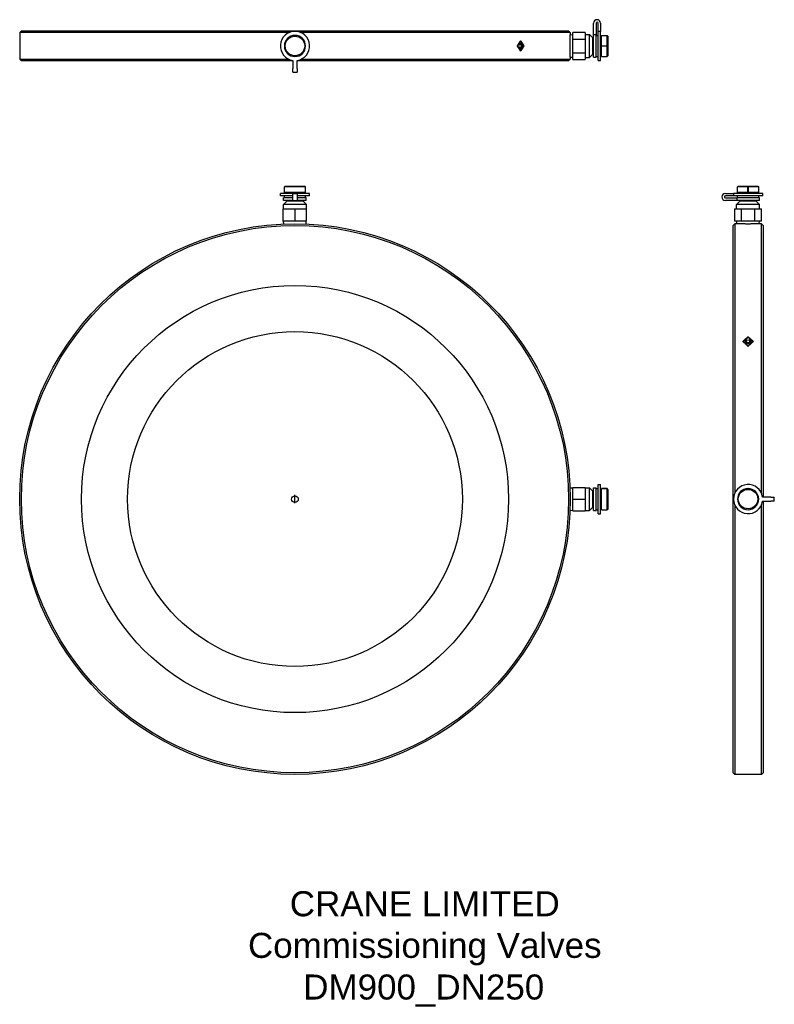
# Model space of a CAD drawing. Header units: millimetres. Extents: x 1123 to 1575, y 109 to 699.
import ezdxf
from ezdxf.enums import TextEntityAlignment as Align

# ---------------------------------------------------------------- set-up
doc = ezdxf.new("R2010")
doc.units = ezdxf.units.MM
for name, color, linetype in [('Detail', 2, 'Continuous'), ('ORIGIN', 6, 'Continuous'), ('TEXT', 7, 'Continuous')]:
    doc.layers.add(name, color=color, linetype=linetype)
doc.styles.add('fastrack', font='ARIAL.TTF')

msp = doc.modelspace()

# ---------------------------------------------------------------- linework, layer by layer
at = {"layer": 'Detail'}
for p, q in [((1466.72, 690.11), (1466.72, 697.05)), ((1468.22, 697.05), (1468.22, 690.11)), ((1469.42, 692.09), (1469.42, 697.05)), ((1470.92, 697.05), (1470.92, 692.09)), ((1123.72, 692.42), (1122.72, 691.42)), ((1284.17, 691.42), (1122.72, 691.42)), ((1122.72, 691.42), (1122.72, 675.42)), ((1123.72, 692.42), (1451.72, 692.42)), ((1452.72, 691.42), (1291.26, 691.42)), ((1451.72, 692.42), (1452.72, 691.42)), ((1452.72, 691.42), (1452.72, 690.11)), ((1461.72, 691.51), (1454.22, 691.51)), ((1454.22, 687.47), (1454.22, 691.51)), ((1461.72, 691.51), (1461.72, 687.47)), ((1469.42, 674.67), (1469.42, 692.09)), ((1470.92, 692.09), (1469.42, 692.09)), ((1470.92, 674.67), (1470.92, 692.09)), ((1422.54, 684.56), (1422.95, 684.56)), ((1422.77, 686.24), (1422.99, 686.24)), ((1422.78, 686.25), (1422.79, 686.24)), ((1452.72, 690.11), (1454.22, 690.21)), ((1454.22, 687.47), (1461.72, 687.47)), ((1454.22, 679.38), (1454.22, 687.47)), ((1461.72, 690.27), (1464.22, 690.27)), ((1461.72, 687.47), (1461.72, 679.38)), ((1464.22, 676.57), (1464.22, 690.27)), ((1466.22, 688.27), (1464.22, 690.27)), ((1466.22, 678.57), (1466.22, 688.27)), ((1466.22, 687.12), (1466.72, 687.12)), ((1466.72, 676.62), (1466.72, 690.11)), ((1468.22, 690.11), (1466.72, 690.11)), ((1468.22, 676.62), (1468.22, 690.11)), ((1468.22, 689.77), (1469.42, 689.77)), ((1470.92, 688.92), (1471.42, 688.92)), ((1471.42, 683.47), (1471.42, 689.77)), ((1471.42, 689.77), (1474.82, 689.77)), ((1474.82, 683.47), (1474.82, 689.77)), ((1475.32, 689.27), (1474.82, 689.77)), ((1475.32, 689.27), (1475.32, 677.57)), ((1420.95, 683.42), (1421.17, 683.42)), ((1422.52, 682.29), (1422.93, 682.29)), ((1422.77, 680.61), (1422.99, 680.61)), ((1422.79, 680.61), (1422.78, 680.6)), ((1424.75, 683.42), (1424.96, 683.42)), ((1454.22, 679.38), (1461.72, 679.38)), ((1454.22, 675.34), (1454.22, 679.38)), ((1461.72, 679.38), (1461.72, 675.34)), ((1466.22, 679.72), (1466.72, 679.72)), ((1471.42, 683.47), (1474.82, 683.47)), ((1471.42, 683.37), (1471.42, 683.47)), ((1471.42, 677.07), (1471.42, 683.37)), ((1474.82, 683.37), (1471.42, 683.37)), ((1474.82, 677.07), (1474.82, 683.37)), ((1122.72, 675.42), (1284.17, 675.42)), ((1123.72, 674.42), (1122.72, 675.42)), ((1286.47, 674.42), (1123.72, 674.42)), ((1286.47, 674.76), (1286.47, 669.8)), ((1288.97, 669.8), (1288.97, 674.76)), ((1451.72, 674.42), (1288.97, 674.42)), ((1291.26, 675.42), (1452.72, 675.42)), ((1451.72, 674.42), (1452.72, 675.42)), ((1452.72, 676.74), (1454.22, 676.64)), ((1452.72, 676.74), (1452.72, 675.42)), ((1454.22, 675.34), (1461.72, 675.34)), ((1461.72, 676.57), (1464.22, 676.57)), ((1466.22, 678.57), (1464.22, 676.57)), ((1466.72, 676.62), (1468.22, 676.62)), ((1468.22, 677.07), (1469.42, 677.07)), ((1469.42, 674.67), (1470.92, 674.67)), ((1470.92, 677.92), (1471.42, 677.92)), ((1471.42, 677.07), (1474.82, 677.07)), ((1475.32, 677.57), (1474.82, 677.07)), ((1286.47, 667.7), (1286.47, 669.8)), ((1286.47, 667.7), (1288.97, 667.7)), ((1288.97, 669.8), (1288.97, 667.7)), ((1281.87, 599.42), (1281.37, 598.92)), ((1281.37, 595.52), (1281.37, 598.92)), ((1294.07, 598.92), (1281.37, 598.92)), ((1281.87, 599.42), (1293.57, 599.42)), ((1293.57, 599.42), (1294.02, 598.97)), ((1294.07, 595.52), (1294.07, 598.92)), ((1553.47, 599.42), (1552.97, 598.92)), ((1552.97, 595.52), (1552.97, 598.92)), ((1559.27, 598.92), (1552.97, 598.92)), ((1553.47, 599.42), (1565.17, 599.42)), ((1559.27, 595.52), (1559.27, 598.92)), ((1559.37, 598.92), (1559.37, 595.52)), ((1565.67, 598.92), (1559.37, 598.92)), ((1565.17, 599.42), (1565.67, 598.92)), ((1565.67, 595.52), (1565.67, 598.92)), ((1286.47, 595.02), (1278.97, 595.02)), ((1278.97, 593.52), (1278.97, 595.02)), ((1286.47, 593.52), (1278.97, 593.52)), ((1282.87, 590.32), (1280.87, 588.32)), ((1286.47, 592.32), (1280.92, 592.32)), ((1280.92, 590.82), (1280.92, 592.32)), ((1286.47, 590.82), (1280.92, 590.82)), ((1294.07, 595.52), (1281.37, 595.52)), ((1281.37, 592.32), (1281.37, 593.52)), ((1282.22, 595.02), (1282.22, 595.52)), ((1292.57, 590.32), (1282.87, 590.32)), ((1284.02, 590.32), (1284.02, 590.82)), ((1286.47, 595.02), (1288.97, 595.02)), ((1286.47, 590.82), (1286.47, 595.02)), ((1286.47, 590.82), (1288.97, 590.82)), ((1296.47, 595.02), (1288.97, 595.02)), ((1288.97, 595.02), (1288.97, 590.82)), ((1296.47, 593.52), (1288.97, 593.52)), ((1294.52, 592.32), (1288.97, 592.32)), ((1294.52, 590.82), (1288.97, 590.82)), ((1291.42, 590.32), (1291.42, 590.82)), ((1292.57, 590.32), (1294.57, 588.32)), ((1293.22, 595.02), (1293.22, 595.52)), ((1294.07, 592.32), (1294.07, 593.52)), ((1294.52, 590.82), (1294.52, 592.32)), ((1296.47, 593.52), (1296.47, 595.02)), ((1545.69, 595.02), (1550.66, 595.02)), ((1550.66, 593.52), (1545.69, 593.52)), ((1545.69, 592.32), (1552.63, 592.32)), ((1552.63, 590.82), (1545.69, 590.82)), ((1568.07, 595.02), (1550.66, 595.02)), ((1550.66, 595.02), (1550.66, 593.52)), ((1568.07, 593.52), (1550.66, 593.52)), ((1554.47, 590.32), (1552.47, 588.32)), ((1566.12, 592.32), (1552.63, 592.32)), ((1552.63, 592.32), (1552.63, 590.82)), ((1566.12, 590.82), (1552.63, 590.82)), ((1559.27, 595.52), (1552.97, 595.52)), ((1552.97, 592.32), (1552.97, 593.52)), ((1553.82, 595.02), (1553.82, 595.52)), ((1564.17, 590.32), (1554.47, 590.32)), ((1555.62, 590.32), (1555.62, 590.82)), ((1559.37, 595.52), (1559.27, 595.52)), ((1565.67, 595.52), (1559.37, 595.52)), ((1563.02, 590.32), (1563.02, 590.82)), ((1564.17, 590.32), (1566.17, 588.32)), ((1564.82, 595.02), (1564.82, 595.52)), ((1565.67, 592.32), (1565.67, 593.52)), ((1566.12, 590.82), (1566.12, 592.32)), ((1568.07, 593.52), (1568.07, 595.02)), ((1280.72, 578.32), (1280.72, 585.82)), ((1280.72, 585.82), (1287.72, 585.82)), ((1294.57, 588.32), (1280.87, 588.32)), ((1280.87, 585.82), (1280.87, 588.32)), ((1287.72, 585.82), (1287.72, 578.32)), ((1287.72, 585.82), (1294.72, 585.82)), ((1294.57, 585.82), (1294.57, 588.32)), ((1294.72, 578.32), (1294.72, 585.82)), ((1551.23, 585.82), (1551.23, 578.32)), ((1551.23, 585.82), (1555.28, 585.82)), ((1566.17, 588.32), (1552.47, 588.32)), ((1552.47, 585.82), (1552.47, 588.32)), ((1555.28, 585.82), (1563.36, 585.82)), ((1555.28, 578.32), (1555.28, 585.82)), ((1563.36, 585.82), (1567.4, 585.82)), ((1563.36, 578.32), (1563.36, 585.82)), ((1566.17, 585.82), (1566.17, 588.32)), ((1567.4, 578.32), (1567.4, 585.82)), ((1287.72, 578.32), (1280.72, 578.32)), ((1281.04, 576.69), (1280.94, 578.32)), ((1294.72, 578.32), (1287.72, 578.32)), ((1294.4, 576.69), (1294.5, 578.32)), ((1555.28, 578.32), (1551.23, 578.32)), ((1552.63, 576.82), (1552.54, 578.32)), ((1563.36, 578.32), (1555.28, 578.32)), ((1567.4, 578.32), (1563.36, 578.32)), ((1566, 576.82), (1566.1, 578.32)), ((1550.32, 575.82), (1551.32, 576.82)), ((1550.32, 247.82), (1550.32, 575.82)), ((1551.32, 576.82), (1551.32, 415.37)), ((1552.63, 576.82), (1551.32, 576.82)), ((1567.32, 576.82), (1566, 576.82)), ((1567.32, 415.37), (1567.32, 576.82)), ((1568.32, 575.82), (1567.32, 576.82)), ((1568.32, 575.82), (1568.32, 413.07)), ((1559.32, 508.86), (1559.32, 509.16)), ((1556.5, 506.02), (1556.5, 506.31)), ((1558.18, 506.1), (1558.18, 506.39)), ((1558.68, 507.01), (1558.68, 507.3)), ((1558.68, 507.01), (1558.69, 506.98)), ((1559.32, 503.45), (1559.32, 503.73)), ((1559.82, 507.02), (1559.83, 507.05)), ((1559.83, 507.05), (1559.83, 507.34)), ((1560.45, 506.08), (1560.45, 506.36)), ((1562.13, 506.02), (1562.13, 506.31)), ((1469.42, 403.07), (1469.42, 420.57)), ((1469.42, 420.57), (1470.92, 420.57)), ((1470.92, 403.07), (1470.92, 420.57)), ((1452.58, 418.5), (1454.22, 418.61)), ((1454.22, 418.82), (1461.72, 418.82)), ((1454.22, 411.82), (1454.22, 418.82)), ((1461.72, 418.82), (1461.72, 411.82)), ((1461.72, 418.67), (1464.22, 418.67)), ((1464.22, 404.97), (1464.22, 418.67)), ((1466.22, 416.67), (1464.22, 418.67)), ((1466.22, 406.97), (1466.22, 416.67)), ((1466.22, 415.52), (1466.72, 415.52)), ((1466.72, 405.02), (1466.72, 418.62)), ((1466.72, 418.62), (1468.22, 418.62)), ((1468.22, 405.02), (1468.22, 418.62)), ((1468.22, 418.17), (1469.42, 418.17)), ((1470.92, 417.32), (1471.42, 417.32)), ((1471.42, 405.47), (1471.42, 418.17)), ((1471.42, 418.17), (1474.82, 418.17)), ((1474.82, 418.17), (1471.42, 418.17)), ((1474.82, 405.47), (1474.82, 418.17)), ((1475.32, 417.67), (1474.87, 418.13)), ((1475.32, 417.67), (1475.32, 405.97)), ((1454.22, 411.82), (1461.72, 411.82)), ((1454.22, 404.82), (1454.22, 411.82)), ((1461.72, 411.82), (1461.72, 404.82)), ((1466.22, 408.12), (1466.72, 408.12)), ((1551.32, 408.28), (1551.32, 246.82)), ((1567.32, 246.82), (1567.32, 408.28)), ((1572.94, 413.07), (1567.98, 413.07)), ((1567.98, 410.57), (1572.94, 410.57)), ((1568.32, 410.57), (1568.32, 247.82)), ((1572.94, 413.07), (1575.04, 413.07)), ((1575.04, 410.57), (1572.94, 410.57)), ((1575.04, 410.57), (1575.04, 413.07)), ((1452.58, 405.15), (1454.22, 405.04)), ((1454.22, 404.82), (1461.72, 404.82)), ((1461.72, 404.97), (1464.22, 404.97)), ((1466.22, 406.97), (1464.22, 404.97)), ((1466.72, 405.02), (1468.22, 405.02)), ((1468.22, 405.47), (1469.42, 405.47)), ((1469.42, 403.07), (1470.92, 403.07)), ((1470.92, 406.32), (1471.42, 406.32)), ((1471.42, 405.47), (1474.82, 405.47)), ((1475.32, 405.97), (1474.82, 405.47)), ((1550.32, 247.82), (1551.32, 246.82)), ((1567.32, 246.82), (1551.32, 246.82)), ((1568.32, 247.82), (1567.32, 246.82))]:
    msp.add_line(p, q, dxfattribs=at)
at = {"layer": 'Detail', "flags": 128}
for points in [[(1420.95, 683.42), (1421.04, 683.56), (1421.12, 683.69), (1421.21, 683.82), (1421.3, 683.95), (1421.38, 684.08), (1421.47, 684.21), (1421.55, 684.34), (1421.64, 684.47), (1421.72, 684.61), (1421.81, 684.74), (1421.89, 684.87), (1421.98, 685), (1422.06, 685.13), (1422.15, 685.26), (1422.23, 685.39), (1422.31, 685.52), (1422.4, 685.66), (1422.48, 685.79), (1422.57, 685.92), (1422.65, 686.05), (1422.74, 686.18), (1422.82, 686.31), (1422.9, 686.44), (1422.99, 686.57)], [(1422.99, 686.24), (1422.91, 686.12), (1422.84, 686), (1422.76, 685.89), (1422.69, 685.77), (1422.61, 685.65), (1422.54, 685.53), (1422.46, 685.42), (1422.39, 685.3), (1422.31, 685.18), (1422.24, 685.07), (1422.16, 684.95), (1422.09, 684.83), (1422.01, 684.71), (1421.93, 684.6), (1421.86, 684.48), (1421.78, 684.36), (1421.71, 684.25), (1421.63, 684.13), (1421.55, 684.01), (1421.48, 683.89), (1421.4, 683.78), (1421.33, 683.66), (1421.25, 683.54), (1421.17, 683.42)], [(1422.26, 683.94), (1422.27, 684.01), (1422.28, 684.09), (1422.3, 684.15), (1422.32, 684.22), (1422.33, 684.28), (1422.35, 684.34), (1422.38, 684.4), (1422.4, 684.45), (1422.42, 684.5), (1422.45, 684.55), (1422.47, 684.6), (1422.5, 684.64), (1422.53, 684.68), (1422.56, 684.71), (1422.59, 684.74), (1422.63, 684.77), (1422.66, 684.8), (1422.7, 684.82), (1422.73, 684.84), (1422.77, 684.85), (1422.81, 684.86), (1422.85, 684.87), (1422.89, 684.88), (1422.93, 684.88)], [(1422.54, 684.56), (1422.53, 684.56), (1422.53, 684.56), (1422.53, 684.56), (1422.52, 684.56), (1422.52, 684.56), (1422.51, 684.56), (1422.51, 684.56), (1422.51, 684.56), (1422.5, 684.56), (1422.5, 684.56), (1422.49, 684.56), (1422.49, 684.56), (1422.49, 684.56), (1422.48, 684.56), (1422.48, 684.55), (1422.47, 684.55), (1422.47, 684.55), (1422.47, 684.55), (1422.46, 684.55), (1422.46, 684.55), (1422.46, 684.55), (1422.45, 684.55), (1422.45, 684.55), (1422.44, 684.55)], [(1422.95, 684.56), (1422.92, 684.56), (1422.89, 684.56), (1422.86, 684.55), (1422.83, 684.54), (1422.81, 684.53), (1422.78, 684.52), (1422.76, 684.5), (1422.73, 684.48), (1422.71, 684.46), (1422.69, 684.43), (1422.67, 684.41), (1422.64, 684.38), (1422.62, 684.35), (1422.6, 684.32), (1422.59, 684.28), (1422.57, 684.24), (1422.55, 684.2), (1422.54, 684.16), (1422.53, 684.11), (1422.51, 684.06), (1422.5, 684.01), (1422.49, 683.96), (1422.48, 683.9), (1422.47, 683.84)], [(1422.74, 684.84), (1422.75, 684.83), (1422.77, 684.83), (1422.78, 684.82), (1422.8, 684.81), (1422.81, 684.8), (1422.83, 684.79), (1422.84, 684.78), (1422.86, 684.77), (1422.87, 684.76), (1422.88, 684.75), (1422.9, 684.74), (1422.91, 684.73), (1422.92, 684.72), (1422.93, 684.7), (1422.95, 684.69), (1422.96, 684.67), (1422.97, 684.66), (1422.98, 684.64), (1422.99, 684.63), (1423, 684.61), (1423.01, 684.6), (1423.02, 684.58), (1423.03, 684.56), (1423.04, 684.55)], [(1422.93, 684.88), (1422.99, 684.88), (1423.05, 684.87), (1423.11, 684.85), (1423.17, 684.83), (1423.22, 684.81), (1423.26, 684.78), (1423.31, 684.74), (1423.35, 684.69), (1423.39, 684.65), (1423.43, 684.59), (1423.46, 684.53), (1423.49, 684.47), (1423.52, 684.4), (1423.55, 684.32), (1423.58, 684.24), (1423.6, 684.16), (1423.62, 684.07), (1423.64, 683.98), (1423.65, 683.89), (1423.66, 683.79), (1423.67, 683.7), (1423.68, 683.6), (1423.68, 683.5), (1423.68, 683.4)], [(1423.47, 683.4), (1423.46, 683.49), (1423.46, 683.58), (1423.46, 683.66), (1423.45, 683.74), (1423.44, 683.81), (1423.43, 683.89), (1423.42, 683.96), (1423.41, 684.03), (1423.39, 684.09), (1423.37, 684.15), (1423.35, 684.21), (1423.33, 684.26), (1423.31, 684.31), (1423.28, 684.35), (1423.25, 684.39), (1423.22, 684.43), (1423.19, 684.46), (1423.16, 684.49), (1423.12, 684.51), (1423.09, 684.53), (1423.06, 684.54), (1423.02, 684.55), (1422.98, 684.56), (1422.95, 684.56)], [(1422.99, 686.57), (1423.07, 686.44), (1423.15, 686.31), (1423.24, 686.18), (1423.32, 686.05), (1423.4, 685.92), (1423.48, 685.79), (1423.57, 685.66), (1423.65, 685.52), (1423.73, 685.39), (1423.82, 685.26), (1423.9, 685.13), (1423.98, 685), (1424.06, 684.87), (1424.14, 684.74), (1424.23, 684.61), (1424.31, 684.47), (1424.39, 684.34), (1424.47, 684.21), (1424.55, 684.08), (1424.63, 683.95), (1424.72, 683.82), (1424.8, 683.69), (1424.88, 683.56), (1424.96, 683.42)], [(1424.75, 683.42), (1424.68, 683.54), (1424.61, 683.66), (1424.53, 683.78), (1424.46, 683.89), (1424.39, 684.01), (1424.31, 684.13), (1424.24, 684.25), (1424.17, 684.36), (1424.09, 684.48), (1424.02, 684.6), (1423.95, 684.71), (1423.87, 684.83), (1423.8, 684.95), (1423.73, 685.07), (1423.65, 685.18), (1423.58, 685.3), (1423.51, 685.42), (1423.43, 685.53), (1423.36, 685.65), (1423.28, 685.77), (1423.21, 685.89), (1423.13, 686), (1423.06, 686.12), (1422.99, 686.24)], [(1452.72, 676.74), (1452.72, 676.76), (1452.71, 676.81), (1452.71, 676.91), (1452.71, 677.05), (1452.7, 677.22), (1452.69, 677.44), (1452.68, 677.69), (1452.67, 677.97), (1452.66, 678.28), (1452.65, 678.61), (1452.64, 678.97), (1452.63, 679.36), (1452.62, 679.78), (1452.61, 680.22), (1452.6, 680.69), (1452.6, 681.17), (1452.59, 681.67), (1452.59, 682.17), (1452.58, 682.68), (1452.58, 683.18), (1452.58, 683.67), (1452.58, 684.17), (1452.59, 684.68), (1452.59, 685.18), (1452.6, 685.68), (1452.6, 686.16), (1452.61, 686.63), (1452.62, 687.07), (1452.63, 687.49), (1452.64, 687.88), (1452.65, 688.24), (1452.66, 688.57), (1452.67, 688.88), (1452.68, 689.16), (1452.69, 689.41), (1452.7, 689.63), (1452.71, 689.8), (1452.71, 689.94), (1452.71, 690.04), (1452.72, 690.09), (1452.72, 690.11)], [(1294.07, 683.38), (1294.06, 683.38), (1294.06, 683.38), (1294.05, 683.38), (1294.04, 683.39), (1294.04, 683.39), (1294.03, 683.39), (1294.03, 683.4), (1294.03, 683.4), (1294.02, 683.41), (1294.02, 683.42), (1294.02, 683.42), (1294.02, 683.43), (1294.02, 683.44), (1294.02, 683.45), (1294.02, 683.45), (1294.03, 683.46), (1294.03, 683.47), (1294.03, 683.47), (1294.04, 683.47), (1294.04, 683.48), (1294.05, 683.48), (1294.06, 683.48), (1294.06, 683.48), (1294.07, 683.48)], [(1422.99, 680.28), (1422.9, 680.41), (1422.82, 680.54), (1422.74, 680.67), (1422.65, 680.8), (1422.57, 680.93), (1422.48, 681.06), (1422.4, 681.19), (1422.31, 681.33), (1422.23, 681.46), (1422.15, 681.59), (1422.06, 681.72), (1421.98, 681.85), (1421.89, 681.98), (1421.81, 682.11), (1421.72, 682.24), (1421.64, 682.38), (1421.55, 682.51), (1421.47, 682.64), (1421.38, 682.77), (1421.3, 682.9), (1421.21, 683.03), (1421.12, 683.16), (1421.04, 683.29), (1420.95, 683.42)], [(1421.17, 683.42), (1421.25, 683.31), (1421.33, 683.19), (1421.4, 683.07), (1421.48, 682.96), (1421.55, 682.84), (1421.63, 682.72), (1421.71, 682.6), (1421.78, 682.49), (1421.86, 682.37), (1421.93, 682.25), (1422.01, 682.14), (1422.09, 682.02), (1422.16, 681.9), (1422.24, 681.78), (1422.31, 681.67), (1422.39, 681.55), (1422.46, 681.43), (1422.54, 681.32), (1422.61, 681.2), (1422.69, 681.08), (1422.76, 680.96), (1422.84, 680.85), (1422.91, 680.73), (1422.99, 680.61)], [(1422.47, 683.84), (1422.47, 683.85), (1422.46, 683.85), (1422.45, 683.86), (1422.44, 683.86), (1422.43, 683.86), (1422.42, 683.87), (1422.41, 683.87), (1422.4, 683.88), (1422.39, 683.88), (1422.38, 683.88), (1422.38, 683.89), (1422.37, 683.89), (1422.36, 683.9), (1422.35, 683.9), (1422.34, 683.9), (1422.33, 683.91), (1422.32, 683.91), (1422.31, 683.91), (1422.3, 683.92), (1422.29, 683.92), (1422.29, 683.93), (1422.28, 683.93), (1422.27, 683.93), (1422.26, 683.94)], [(1422.29, 682.79), (1422.3, 682.79), (1422.3, 682.8), (1422.31, 682.8), (1422.32, 682.8), (1422.33, 682.81), (1422.34, 682.81), (1422.35, 682.81), (1422.36, 682.82), (1422.37, 682.82), (1422.37, 682.83), (1422.38, 682.83), (1422.39, 682.83), (1422.4, 682.84), (1422.41, 682.84), (1422.42, 682.84), (1422.43, 682.85), (1422.44, 682.85), (1422.45, 682.86), (1422.45, 682.86), (1422.46, 682.86), (1422.47, 682.87), (1422.48, 682.87), (1422.49, 682.87), (1422.5, 682.88)], [(1422.93, 681.97), (1422.89, 681.97), (1422.85, 681.98), (1422.81, 681.98), (1422.77, 681.99), (1422.74, 682.01), (1422.7, 682.02), (1422.67, 682.04), (1422.64, 682.07), (1422.61, 682.09), (1422.58, 682.12), (1422.55, 682.15), (1422.52, 682.19), (1422.49, 682.22), (1422.47, 682.26), (1422.44, 682.3), (1422.42, 682.35), (1422.4, 682.4), (1422.38, 682.44), (1422.36, 682.5), (1422.34, 682.55), (1422.33, 682.61), (1422.31, 682.66), (1422.3, 682.73), (1422.29, 682.79)], [(1422.44, 682.3), (1422.45, 682.3), (1422.45, 682.3), (1422.45, 682.3), (1422.46, 682.3), (1422.46, 682.3), (1422.46, 682.29), (1422.47, 682.29), (1422.47, 682.29), (1422.47, 682.29), (1422.48, 682.29), (1422.48, 682.29), (1422.48, 682.29), (1422.49, 682.29), (1422.49, 682.29), (1422.49, 682.29), (1422.49, 682.29), (1422.5, 682.29), (1422.5, 682.29), (1422.5, 682.29), (1422.51, 682.29), (1422.51, 682.29), (1422.51, 682.29), (1422.52, 682.29), (1422.52, 682.29)], [(1422.5, 682.88), (1422.51, 682.83), (1422.52, 682.78), (1422.53, 682.73), (1422.54, 682.69), (1422.55, 682.65), (1422.57, 682.61), (1422.58, 682.58), (1422.6, 682.54), (1422.61, 682.51), (1422.63, 682.48), (1422.64, 682.45), (1422.66, 682.43), (1422.68, 682.41), (1422.7, 682.39), (1422.72, 682.37), (1422.74, 682.35), (1422.76, 682.34), (1422.78, 682.32), (1422.81, 682.31), (1422.83, 682.31), (1422.85, 682.3), (1422.88, 682.29), (1422.9, 682.29), (1422.93, 682.29)], [(1423.03, 682.3), (1423.02, 682.29), (1423.01, 682.27), (1423, 682.25), (1422.99, 682.24), (1422.98, 682.22), (1422.97, 682.21), (1422.95, 682.19), (1422.94, 682.18), (1422.93, 682.16), (1422.92, 682.15), (1422.9, 682.14), (1422.89, 682.13), (1422.88, 682.11), (1422.86, 682.1), (1422.85, 682.09), (1422.84, 682.08), (1422.82, 682.07), (1422.81, 682.06), (1422.79, 682.05), (1422.78, 682.04), (1422.77, 682.04), (1422.75, 682.03), (1422.74, 682.02), (1422.72, 682.01)], [(1422.93, 682.29), (1422.98, 682.29), (1423.02, 682.3), (1423.06, 682.31), (1423.1, 682.33), (1423.14, 682.35), (1423.17, 682.38), (1423.21, 682.41), (1423.24, 682.45), (1423.27, 682.49), (1423.3, 682.53), (1423.32, 682.58), (1423.35, 682.63), (1423.37, 682.68), (1423.39, 682.74), (1423.4, 682.8), (1423.42, 682.86), (1423.43, 682.93), (1423.44, 682.99), (1423.45, 683.06), (1423.45, 683.13), (1423.46, 683.2), (1423.46, 683.26), (1423.46, 683.33), (1423.47, 683.4)], [(1423.68, 683.4), (1423.68, 683.3), (1423.68, 683.19), (1423.67, 683.09), (1423.66, 682.99), (1423.65, 682.9), (1423.63, 682.81), (1423.61, 682.72), (1423.59, 682.64), (1423.56, 682.56), (1423.54, 682.48), (1423.5, 682.41), (1423.47, 682.35), (1423.44, 682.29), (1423.4, 682.23), (1423.36, 682.18), (1423.32, 682.14), (1423.27, 682.1), (1423.23, 682.07), (1423.18, 682.04), (1423.13, 682.01), (1423.08, 681.99), (1423.03, 681.98), (1422.98, 681.97), (1422.93, 681.97)], [(1424.96, 683.42), (1424.88, 683.29), (1424.8, 683.16), (1424.72, 683.03), (1424.63, 682.9), (1424.55, 682.77), (1424.47, 682.64), (1424.39, 682.51), (1424.31, 682.38), (1424.23, 682.24), (1424.14, 682.11), (1424.06, 681.98), (1423.98, 681.85), (1423.9, 681.72), (1423.82, 681.59), (1423.73, 681.46), (1423.65, 681.33), (1423.57, 681.19), (1423.48, 681.06), (1423.4, 680.93), (1423.32, 680.8), (1423.24, 680.67), (1423.15, 680.54), (1423.07, 680.41), (1422.99, 680.28)], [(1422.99, 680.61), (1423.06, 680.73), (1423.13, 680.85), (1423.21, 680.96), (1423.28, 681.08), (1423.36, 681.2), (1423.43, 681.32), (1423.51, 681.43), (1423.58, 681.55), (1423.65, 681.67), (1423.73, 681.78), (1423.8, 681.9), (1423.87, 682.02), (1423.95, 682.14), (1424.02, 682.25), (1424.09, 682.37), (1424.17, 682.49), (1424.24, 682.6), (1424.31, 682.72), (1424.39, 682.84), (1424.46, 682.96), (1424.53, 683.07), (1424.61, 683.19), (1424.68, 683.31), (1424.75, 683.42)], [(1474.82, 683.47), (1474.82, 683.47), (1474.83, 683.47), (1474.83, 683.47), (1474.84, 683.46), (1474.84, 683.46), (1474.85, 683.46), (1474.85, 683.45), (1474.86, 683.45), (1474.86, 683.44), (1474.86, 683.43), (1474.87, 683.43), (1474.87, 683.42), (1474.87, 683.41), (1474.86, 683.4), (1474.86, 683.4), (1474.86, 683.39), (1474.85, 683.38), (1474.85, 683.38), (1474.84, 683.38), (1474.84, 683.37), (1474.83, 683.37), (1474.83, 683.37), (1474.82, 683.37), (1474.82, 683.37)], [(1294.07, 598.92), (1294.06, 598.93), (1294.06, 598.93), (1294.06, 598.93), (1294.06, 598.94), (1294.05, 598.94), (1294.05, 598.94), (1294.05, 598.94), (1294.05, 598.95), (1294.04, 598.95), (1294.04, 598.95), (1294.04, 598.95), (1294.04, 598.96), (1294.03, 598.96), (1294.03, 598.96), (1294.03, 598.96), (1294.03, 598.96), (1294.03, 598.97), (1294.02, 598.97), (1294.02, 598.97), (1294.02, 598.97), (1294.02, 598.97), (1294.02, 598.97), (1294.02, 598.97), (1294.02, 598.97)], [(1559.27, 598.92), (1559.27, 598.93), (1559.28, 598.94), (1559.28, 598.94), (1559.28, 598.95), (1559.28, 598.95), (1559.29, 598.96), (1559.29, 598.96), (1559.3, 598.97), (1559.3, 598.97), (1559.31, 598.97), (1559.32, 598.97), (1559.32, 598.97), (1559.33, 598.97), (1559.34, 598.97), (1559.35, 598.97), (1559.35, 598.97), (1559.36, 598.96), (1559.36, 598.96), (1559.37, 598.95), (1559.37, 598.95), (1559.37, 598.94), (1559.37, 598.94), (1559.37, 598.93), (1559.37, 598.92)], [(1559.32, 576.69), (1558.89, 576.69), (1558.46, 576.69), (1558.03, 576.69), (1557.6, 576.7), (1557.18, 576.7), (1556.76, 576.71), (1556.35, 576.72), (1555.96, 576.72), (1555.59, 576.73), (1555.23, 576.74), (1554.9, 576.75), (1554.59, 576.76), (1554.3, 576.77), (1554.03, 576.77), (1553.77, 576.78), (1553.54, 576.79), (1553.32, 576.8), (1553.14, 576.81), (1552.98, 576.81), (1552.86, 576.82), (1552.76, 576.82), (1552.69, 576.82), (1552.64, 576.82), (1552.63, 576.82)], [(1566, 576.82), (1565.99, 576.82), (1565.95, 576.82), (1565.88, 576.82), (1565.78, 576.82), (1565.65, 576.81), (1565.5, 576.81), (1565.31, 576.8), (1565.1, 576.79), (1564.86, 576.78), (1564.61, 576.77), (1564.33, 576.77), (1564.04, 576.76), (1563.74, 576.75), (1563.4, 576.74), (1563.05, 576.73), (1562.67, 576.72), (1562.28, 576.72), (1561.88, 576.71), (1561.46, 576.7), (1561.03, 576.7), (1560.6, 576.69), (1560.17, 576.69), (1559.74, 576.69), (1559.32, 576.69)], [(1556.17, 506.31), (1556.3, 506.43), (1556.43, 506.55), (1556.56, 506.67), (1556.69, 506.79), (1556.82, 506.91), (1556.96, 507.03), (1557.09, 507.14), (1557.22, 507.26), (1557.35, 507.38), (1557.48, 507.5), (1557.61, 507.62), (1557.74, 507.74), (1557.87, 507.86), (1558.01, 507.98), (1558.14, 508.09), (1558.27, 508.21), (1558.4, 508.33), (1558.53, 508.45), (1558.66, 508.57), (1558.79, 508.69), (1558.92, 508.8), (1559.05, 508.92), (1559.19, 509.04), (1559.32, 509.16)], [(1556.33, 506.17), (1556.45, 506.28), (1556.58, 506.39), (1556.7, 506.51), (1556.82, 506.62), (1556.95, 506.73), (1557.07, 506.84), (1557.2, 506.96), (1557.32, 507.07), (1557.45, 507.18), (1557.57, 507.29), (1557.7, 507.41), (1557.82, 507.52), (1557.95, 507.63), (1558.07, 507.74), (1558.2, 507.86), (1558.32, 507.97), (1558.44, 508.08), (1558.57, 508.19), (1558.69, 508.3), (1558.82, 508.42), (1558.94, 508.53), (1559.07, 508.64), (1559.19, 508.75), (1559.32, 508.86)], [(1559.32, 508.85), (1559.2, 508.75), (1559.08, 508.64), (1558.97, 508.54), (1558.85, 508.43), (1558.73, 508.33), (1558.61, 508.22), (1558.5, 508.12), (1558.38, 508.01), (1558.26, 507.9), (1558.15, 507.8), (1558.03, 507.69), (1557.91, 507.59), (1557.79, 507.48), (1557.68, 507.37), (1557.56, 507.27), (1557.44, 507.16), (1557.33, 507.06), (1557.21, 506.95), (1557.09, 506.84), (1556.97, 506.74), (1556.86, 506.63), (1556.74, 506.52), (1556.62, 506.42), (1556.5, 506.31)], [(1559.32, 509.16), (1559.45, 509.04), (1559.58, 508.92), (1559.71, 508.8), (1559.84, 508.69), (1559.97, 508.57), (1560.1, 508.45), (1560.24, 508.33), (1560.37, 508.21), (1560.5, 508.09), (1560.63, 507.98), (1560.76, 507.86), (1560.89, 507.74), (1561.02, 507.62), (1561.15, 507.5), (1561.29, 507.38), (1561.42, 507.26), (1561.55, 507.14), (1561.68, 507.03), (1561.81, 506.91), (1561.94, 506.79), (1562.07, 506.67), (1562.2, 506.55), (1562.33, 506.43), (1562.47, 506.31)], [(1559.32, 508.86), (1559.44, 508.75), (1559.57, 508.64), (1559.69, 508.53), (1559.82, 508.42), (1559.94, 508.3), (1560.07, 508.19), (1560.19, 508.08), (1560.31, 507.97), (1560.44, 507.86), (1560.56, 507.74), (1560.69, 507.63), (1560.81, 507.52), (1560.94, 507.41), (1561.06, 507.29), (1561.19, 507.18), (1561.31, 507.07), (1561.44, 506.96), (1561.56, 506.84), (1561.69, 506.73), (1561.81, 506.62), (1561.93, 506.51), (1562.06, 506.39), (1562.18, 506.28), (1562.31, 506.17)], [(1562.13, 506.31), (1562.01, 506.42), (1561.9, 506.52), (1561.78, 506.63), (1561.66, 506.74), (1561.54, 506.84), (1561.43, 506.95), (1561.31, 507.06), (1561.19, 507.16), (1561.08, 507.27), (1560.96, 507.37), (1560.84, 507.48), (1560.72, 507.59), (1560.61, 507.69), (1560.49, 507.8), (1560.37, 507.9), (1560.25, 508.01), (1560.14, 508.12), (1560.02, 508.22), (1559.9, 508.33), (1559.79, 508.43), (1559.67, 508.54), (1559.55, 508.64), (1559.43, 508.75), (1559.32, 508.85)], [(1559.32, 503.42), (1559.19, 503.54), (1559.05, 503.66), (1558.92, 503.78), (1558.79, 503.9), (1558.66, 504.03), (1558.53, 504.15), (1558.4, 504.27), (1558.27, 504.39), (1558.14, 504.51), (1558.01, 504.63), (1557.87, 504.75), (1557.74, 504.87), (1557.61, 504.99), (1557.48, 505.11), (1557.35, 505.23), (1557.22, 505.35), (1557.09, 505.47), (1556.96, 505.59), (1556.82, 505.71), (1556.69, 505.83), (1556.56, 505.95), (1556.43, 506.07), (1556.3, 506.19), (1556.17, 506.31)], [(1556.5, 506.31), (1556.62, 506.2), (1556.74, 506.1), (1556.86, 505.99), (1556.97, 505.88), (1557.09, 505.78), (1557.21, 505.67), (1557.33, 505.56), (1557.44, 505.45), (1557.56, 505.35), (1557.68, 505.24), (1557.79, 505.13), (1557.91, 505.02), (1558.03, 504.92), (1558.15, 504.81), (1558.26, 504.7), (1558.38, 504.59), (1558.5, 504.49), (1558.61, 504.38), (1558.73, 504.27), (1558.85, 504.16), (1558.97, 504.06), (1559.08, 503.95), (1559.2, 503.84), (1559.32, 503.73)], [(1556.5, 506.02), (1556.62, 505.92), (1556.74, 505.81), (1556.86, 505.7), (1556.97, 505.6), (1557.09, 505.49), (1557.21, 505.38), (1557.33, 505.28), (1557.44, 505.17), (1557.56, 505.06), (1557.68, 504.96), (1557.79, 504.85), (1557.91, 504.74), (1558.03, 504.64), (1558.15, 504.53), (1558.26, 504.42), (1558.38, 504.31), (1558.5, 504.21), (1558.61, 504.1), (1558.73, 503.99), (1558.85, 503.88), (1558.97, 503.78), (1559.08, 503.67), (1559.2, 503.56), (1559.32, 503.45)], [(1557.86, 506.4), (1557.86, 506.45), (1557.87, 506.51), (1557.88, 506.56), (1557.89, 506.61), (1557.9, 506.66), (1557.92, 506.71), (1557.94, 506.76), (1557.96, 506.81), (1557.98, 506.85), (1558.01, 506.9), (1558.04, 506.94), (1558.08, 506.98), (1558.12, 507.01), (1558.15, 507.05), (1558.2, 507.08), (1558.24, 507.12), (1558.29, 507.15), (1558.34, 507.18), (1558.39, 507.2), (1558.44, 507.23), (1558.5, 507.25), (1558.56, 507.27), (1558.62, 507.29), (1558.68, 507.3)], [(1559.3, 505.3), (1559.19, 505.31), (1559.08, 505.31), (1558.98, 505.32), (1558.89, 505.34), (1558.79, 505.36), (1558.7, 505.38), (1558.61, 505.41), (1558.53, 505.44), (1558.45, 505.48), (1558.38, 505.52), (1558.31, 505.56), (1558.24, 505.61), (1558.18, 505.66), (1558.13, 505.72), (1558.08, 505.77), (1558.03, 505.84), (1557.99, 505.9), (1557.96, 505.97), (1557.93, 506.03), (1557.91, 506.1), (1557.89, 506.17), (1557.87, 506.25), (1557.87, 506.32), (1557.86, 506.4)], [(1557.87, 506.25), (1557.88, 506.3), (1557.89, 506.34), (1557.9, 506.39), (1557.92, 506.43), (1557.94, 506.48), (1557.96, 506.52), (1557.98, 506.56), (1558, 506.59), (1558.03, 506.63), (1558.06, 506.67), (1558.09, 506.7), (1558.13, 506.74), (1558.16, 506.77), (1558.2, 506.8), (1558.24, 506.83), (1558.28, 506.85), (1558.32, 506.88), (1558.37, 506.9), (1558.42, 506.93), (1558.47, 506.95), (1558.52, 506.97), (1558.57, 506.98), (1558.62, 507), (1558.68, 507.01)], [(1558.77, 507), (1558.72, 506.99), (1558.67, 506.98), (1558.63, 506.96), (1558.58, 506.94), (1558.54, 506.92), (1558.5, 506.91), (1558.47, 506.89), (1558.43, 506.87), (1558.4, 506.84), (1558.37, 506.82), (1558.35, 506.8), (1558.32, 506.77), (1558.3, 506.75), (1558.28, 506.72), (1558.26, 506.69), (1558.24, 506.66), (1558.23, 506.63), (1558.22, 506.6), (1558.21, 506.57), (1558.2, 506.53), (1558.19, 506.5), (1558.19, 506.46), (1558.18, 506.43), (1558.18, 506.39)], [(1558.18, 506.39), (1558.18, 506.32), (1558.19, 506.26), (1558.2, 506.2), (1558.22, 506.14), (1558.24, 506.09), (1558.27, 506.04), (1558.3, 505.99), (1558.34, 505.94), (1558.38, 505.9), (1558.42, 505.86), (1558.47, 505.82), (1558.52, 505.79), (1558.57, 505.76), (1558.63, 505.73), (1558.69, 505.71), (1558.75, 505.69), (1558.82, 505.67), (1558.89, 505.66), (1558.95, 505.65), (1559.02, 505.64), (1559.09, 505.63), (1559.16, 505.62), (1559.23, 505.62), (1559.29, 505.62)], [(1558.18, 506.1), (1558.18, 506.04), (1558.19, 505.98), (1558.2, 505.92), (1558.22, 505.86), (1558.24, 505.8), (1558.27, 505.75), (1558.3, 505.7), (1558.34, 505.66), (1558.38, 505.62), (1558.42, 505.58), (1558.47, 505.54), (1558.52, 505.51), (1558.57, 505.48), (1558.63, 505.45), (1558.69, 505.43), (1558.75, 505.41), (1558.82, 505.39), (1558.89, 505.38), (1558.95, 505.36), (1559.02, 505.35), (1559.09, 505.35), (1559.16, 505.34), (1559.23, 505.34), (1559.29, 505.34)], [(1558.68, 507.3), (1558.69, 507.29), (1558.69, 507.28), (1558.69, 507.27), (1558.7, 507.25), (1558.7, 507.24), (1558.7, 507.23), (1558.71, 507.22), (1558.71, 507.2), (1558.71, 507.19), (1558.72, 507.18), (1558.72, 507.17), (1558.73, 507.15), (1558.73, 507.14), (1558.73, 507.13), (1558.74, 507.12), (1558.74, 507.1), (1558.74, 507.09), (1558.75, 507.08), (1558.75, 507.07), (1558.75, 507.05), (1558.76, 507.04), (1558.76, 507.03), (1558.77, 507.02), (1558.77, 507)], [(1559.29, 505.62), (1559.38, 505.62), (1559.47, 505.63), (1559.55, 505.63), (1559.63, 505.64), (1559.71, 505.65), (1559.78, 505.67), (1559.85, 505.69), (1559.92, 505.71), (1559.99, 505.73), (1560.05, 505.76), (1560.1, 505.78), (1560.15, 505.82), (1560.2, 505.85), (1560.25, 505.89), (1560.29, 505.93), (1560.32, 505.97), (1560.35, 506.02), (1560.38, 506.07), (1560.4, 506.11), (1560.42, 506.16), (1560.43, 506.21), (1560.44, 506.26), (1560.45, 506.31), (1560.45, 506.36)], [(1559.29, 505.34), (1559.38, 505.34), (1559.47, 505.34), (1559.55, 505.35), (1559.63, 505.36), (1559.71, 505.37), (1559.78, 505.38), (1559.85, 505.4), (1559.92, 505.42), (1559.99, 505.44), (1560.05, 505.47), (1560.1, 505.5), (1560.15, 505.53), (1560.2, 505.57), (1560.25, 505.6), (1560.29, 505.64), (1560.32, 505.69), (1560.35, 505.73), (1560.38, 505.78), (1560.4, 505.83), (1560.42, 505.88), (1560.43, 505.92), (1560.44, 505.97), (1560.45, 506.03), (1560.45, 506.08)], [(1560.77, 506.39), (1560.77, 506.3), (1560.76, 506.21), (1560.75, 506.13), (1560.73, 506.05), (1560.7, 505.98), (1560.67, 505.91), (1560.63, 505.84), (1560.59, 505.78), (1560.54, 505.73), (1560.48, 505.67), (1560.42, 505.62), (1560.36, 505.58), (1560.29, 505.53), (1560.22, 505.49), (1560.14, 505.46), (1560.05, 505.43), (1559.96, 505.4), (1559.87, 505.37), (1559.78, 505.35), (1559.69, 505.33), (1559.59, 505.32), (1559.5, 505.31), (1559.4, 505.31), (1559.3, 505.3)], [(1562.47, 506.31), (1562.33, 506.19), (1562.2, 506.07), (1562.07, 505.95), (1561.94, 505.83), (1561.81, 505.71), (1561.68, 505.59), (1561.55, 505.47), (1561.42, 505.35), (1561.29, 505.23), (1561.15, 505.11), (1561.02, 504.99), (1560.89, 504.87), (1560.76, 504.75), (1560.63, 504.63), (1560.5, 504.51), (1560.37, 504.39), (1560.24, 504.27), (1560.1, 504.15), (1559.97, 504.03), (1559.84, 503.9), (1559.71, 503.78), (1559.58, 503.66), (1559.45, 503.54), (1559.32, 503.42)], [(1559.32, 503.73), (1559.43, 503.84), (1559.55, 503.95), (1559.67, 504.06), (1559.79, 504.16), (1559.9, 504.27), (1560.02, 504.38), (1560.14, 504.49), (1560.25, 504.59), (1560.37, 504.7), (1560.49, 504.81), (1560.61, 504.92), (1560.72, 505.02), (1560.84, 505.13), (1560.96, 505.24), (1561.08, 505.35), (1561.19, 505.45), (1561.31, 505.56), (1561.43, 505.67), (1561.54, 505.78), (1561.66, 505.88), (1561.78, 505.99), (1561.9, 506.1), (1562.01, 506.2), (1562.13, 506.31)], [(1559.32, 503.45), (1559.43, 503.56), (1559.55, 503.67), (1559.67, 503.78), (1559.79, 503.88), (1559.9, 503.99), (1560.02, 504.1), (1560.14, 504.21), (1560.25, 504.31), (1560.37, 504.42), (1560.49, 504.53), (1560.61, 504.64), (1560.72, 504.74), (1560.84, 504.85), (1560.96, 504.96), (1561.08, 505.06), (1561.19, 505.17), (1561.31, 505.28), (1561.43, 505.38), (1561.54, 505.49), (1561.66, 505.6), (1561.78, 505.7), (1561.9, 505.81), (1562.01, 505.92), (1562.13, 506.02)], [(1559.74, 507.04), (1559.74, 507.05), (1559.74, 507.06), (1559.75, 507.08), (1559.75, 507.09), (1559.76, 507.1), (1559.76, 507.11), (1559.76, 507.13), (1559.77, 507.14), (1559.77, 507.15), (1559.78, 507.16), (1559.78, 507.18), (1559.78, 507.19), (1559.79, 507.2), (1559.79, 507.22), (1559.8, 507.23), (1559.8, 507.24), (1559.8, 507.25), (1559.81, 507.27), (1559.81, 507.28), (1559.81, 507.29), (1559.82, 507.3), (1559.82, 507.32), (1559.83, 507.33), (1559.83, 507.34)], [(1560.45, 506.36), (1560.45, 506.41), (1560.45, 506.45), (1560.44, 506.49), (1560.43, 506.53), (1560.42, 506.56), (1560.41, 506.6), (1560.39, 506.64), (1560.37, 506.67), (1560.35, 506.7), (1560.33, 506.74), (1560.3, 506.77), (1560.27, 506.8), (1560.24, 506.83), (1560.21, 506.85), (1560.17, 506.88), (1560.13, 506.9), (1560.09, 506.93), (1560.05, 506.95), (1560, 506.97), (1559.95, 506.98), (1559.9, 507), (1559.85, 507.01), (1559.79, 507.03), (1559.74, 507.04)], [(1559.83, 507.34), (1559.91, 507.33), (1559.98, 507.31), (1560.05, 507.28), (1560.11, 507.26), (1560.18, 507.24), (1560.24, 507.21), (1560.29, 507.18), (1560.35, 507.15), (1560.4, 507.11), (1560.44, 507.08), (1560.49, 507.04), (1560.53, 507), (1560.57, 506.96), (1560.6, 506.91), (1560.64, 506.87), (1560.66, 506.82), (1560.69, 506.77), (1560.71, 506.72), (1560.73, 506.67), (1560.74, 506.62), (1560.76, 506.56), (1560.77, 506.51), (1560.77, 506.45), (1560.77, 506.39)], [(1559.83, 507.05), (1559.9, 507.04), (1559.96, 507.02), (1560.03, 507), (1560.09, 506.98), (1560.15, 506.96), (1560.2, 506.93), (1560.25, 506.91), (1560.31, 506.88), (1560.35, 506.85), (1560.4, 506.82), (1560.44, 506.79), (1560.48, 506.76), (1560.52, 506.72), (1560.56, 506.68), (1560.59, 506.64), (1560.62, 506.6), (1560.65, 506.56), (1560.67, 506.52), (1560.69, 506.47), (1560.71, 506.43), (1560.73, 506.38), (1560.74, 506.34), (1560.75, 506.29), (1560.76, 506.24)], [(1474.82, 418.17), (1474.82, 418.17), (1474.83, 418.16), (1474.83, 418.16), (1474.84, 418.15), (1474.84, 418.15), (1474.85, 418.14), (1474.85, 418.14), (1474.86, 418.13), (1474.86, 418.13), (1474.86, 418.13), (1474.87, 418.13), (1474.87, 418.12), (1474.87, 418.13), (1474.86, 418.13), (1474.86, 418.13), (1474.86, 418.13), (1474.85, 418.14), (1474.85, 418.14), (1474.84, 418.15), (1474.84, 418.15), (1474.83, 418.16), (1474.83, 418.16), (1474.82, 418.17), (1474.82, 418.17)], [(1559.36, 418.17), (1559.36, 418.17), (1559.36, 418.16), (1559.36, 418.16), (1559.35, 418.15), (1559.35, 418.15), (1559.35, 418.14), (1559.34, 418.14), (1559.34, 418.13), (1559.33, 418.13), (1559.33, 418.13), (1559.32, 418.13), (1559.31, 418.12), (1559.3, 418.13), (1559.3, 418.13), (1559.29, 418.13), (1559.28, 418.13), (1559.28, 418.14), (1559.27, 418.14), (1559.27, 418.15), (1559.27, 418.15), (1559.26, 418.16), (1559.26, 418.16), (1559.26, 418.17), (1559.26, 418.17)]]:
    msp.add_lwpolyline(points, dxfattribs=at)
at = {"layer": 'Detail'}
for centre, radius in [((1287.72, 683.42), 5.85), ((1287.72, 411.82), 165), ((1287.72, 411.82), 164), ((1287.72, 411.82), 128), ((1287.72, 411.82), 100.35), ((1559.32, 411.82), 5.85)]:
    msp.add_circle(centre, radius, dxfattribs=at)
for centre, radius, start, end in [((1468.82, 697.05), 2.1, 0, 180), ((1468.82, 697.05), 0.6, 0, 180), ((1287.72, 683.42), 8.75, 278.21321, 261.78679), ((1287.72, 683.42), 6.35, 0.51432, 359.61203), ((1545.69, 592.92), 2.1, 90, 270), ((1545.69, 592.92), 0.6, 90, 270), ((1559.32, 411.82), 8.75, 8.21321, 351.78679), ((1559.32, 411.82), 6.35, 90.51432, 89.61203)]:
    msp.add_arc(centre, radius, start, end, dxfattribs=at)
at = {"layer": 'ORIGIN'}
msp.add_line((1287.72, 409.32), (1287.72, 414.32), dxfattribs=at)
msp.add_circle((1287.72, 411.82), 2, dxfattribs=at)

# ---------------------------------------------------------------- texts
at = {"layer": 'TEXT', "style": 'fastrack'}
for s, p in [('CRANE LIMITED', (1365.53, 161.8)), ('Commissioning Valves', (1365.53, 136.85)), ('DM900_DN250', (1364.91, 111.89))]:
    msp.add_text(s, height=15, dxfattribs=at).set_placement(p, align=Align.CENTER)

doc.saveas('drawing.dxf')
